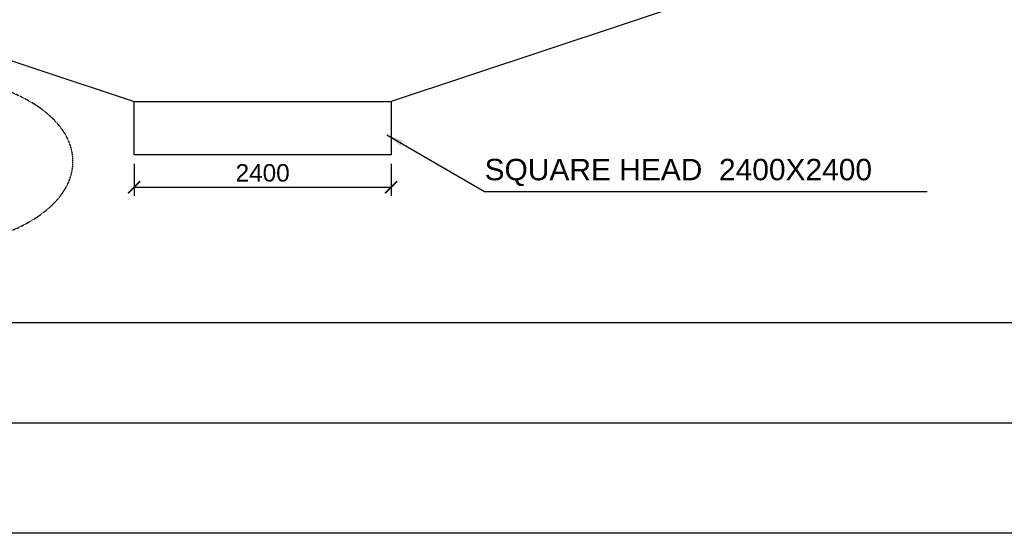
# Model space of a CAD drawing. Header units: millimetres. Extents: x -7734343280 to -3864522140, y -13315289801 to -345766.
# Tile 2 of 22: x -3864763712 to -3864726934, y -6657842580 to -6657823382. Entities that reach past the tile are written whole.
import ezdxf

# ---------------------------------------------------------------- set-up
doc = ezdxf.new("R2010")
doc.units = ezdxf.units.MM
doc.header["$MEASUREMENT"] = 0
doc.header["$PDMODE"] = 2
doc.linetypes.add('DASHED', pattern=[0.75, 0.5, -0.25])
doc.layers.add('CHNGE', color=7, linetype='Continuous')
doc.layers.add('TEXT', color=7, linetype='Continuous')
doc.layers.add('STR', color=7, linetype='Continuous', lineweight=25)
doc.styles.add('ROMANS', font='arial.ttf')
doc.dimstyles.new('ROMANS', dxfattribs={"dimtxt": 650, "dimasz": 650, "dimexe": 325, "dimexo": 325, "dimgap": 325, "dimtad": 1, "dimdec": 0, "dimzin": 9, "dimdsep": 46, "dimtxsty": 'ROMANS', "dimcen": 325, "dimclrd": 4, "dimclre": 4, "dimclrt": 6, "dimadec": 0, "dimazin": 0, "dimtfac": 1, "dimtdec": 0, "dimtmove": 0, "dimatfit": 3, "dimfxl": 1, "dimtolj": 1, "dimtzin": 9, "dimarcsym": 0})

# ---------------------------------------------------------------- blocks, each defined once
blk = doc.blocks.new('_ArchTick')
at = {"color": 0, "linetype": 'ByBlock', "const_width": 0.15}
blk.add_lwpolyline([(-0.5, -0.5), (0.5, 0.5)], dxfattribs=at)
blk = doc.blocks.new('*D174')
at = {"layer": 'CHNGE', "color": 4, "lineweight": -2, "transparency": 16777216}
for p, q in [((-3864759436.77404, -6657828764.190077), (-3864759436.77404, -6657829968.846016)), ((-3864749836.774042, -6657828764.190086), (-3864749836.774042, -6657829968.846016)), ((-3864759436.77404, -6657829643.846016), (-3864749836.774042, -6657829643.846016))]:
    blk.add_line(p, q, dxfattribs=at)
at = {"layer": 'Defpoints', "color": 0, "lineweight": 30, "transparency": 16777216}
for p in [(-3864759436.77404, -6657828439.190077), (-3864749836.774042, -6657828439.190086), (-3864749836.774042, -6657829643.846016)]:
    blk.add_point(p, dxfattribs=at)
at = {"layer": 'CHNGE', "color": 4, "lineweight": -2, "transparency": 16777216, "xscale": 450, "yscale": 450, "zscale": 450, "rotation": 180}
blk.add_blockref('_ArchTick', (-3864759436.77404, -6657829643.846016), dxfattribs=at)
at = {"layer": 'CHNGE', "color": 4, "lineweight": -2, "transparency": 16777216, "xscale": 450, "yscale": 450, "zscale": 450}
blk.add_blockref('_ArchTick', (-3864749836.774042, -6657829643.846016), dxfattribs=at)
at = {"layer": 'CHNGE', "color": 7, "transparency": 16777216, "insert": (-3864754636.774041, -6657829111.973574), "char_height": 650, "attachment_point": 5, "style": 'ROMANS'}
blk.add_mtext('\\A1;2400', dxfattribs=at)

msp = doc.modelspace()

# ---------------------------------------------------------------- linework, layer by layer
at = {"layer": 'STR', "color": 7}
for points in [[(-3864754636.774056, -6657818639.190067), (-3864773836.774056, -6657818639.190067), (-3864773836.774053, -6657821639.190067), (-3864759436.77404, -6657826439.190067)], [(-3864754636.774056, -6657818639.190067), (-3864735436.774056, -6657818639.190027), (-3864735436.774054, -6657821639.190027), (-3864749836.774056, -6657826439.190058)], [(-3864759436.77404, -6657826439.190067), (-3864759436.77404, -6657826439.190067), (-3864759436.77404, -6657826439.190067), (-3864749836.77404, -6657826439.190067), (-3864749836.774042, -6657828439.190065), (-3864759436.77404, -6657828439.190067)]]:
    msp.add_lwpolyline(points, dxfattribs=at)
msp.add_lwpolyline([(-3864759436.77404, -6657826439.190067), (-3864749836.77404, -6657826439.190067), (-3864749836.774042, -6657828439.190065), (-3864759436.77404, -6657828439.190067)], close=True, dxfattribs=at)
at = {"layer": 'TEXT', "color": 7, "linetype": 'ByBlock', "lineweight": 30, "ltscale": 20}
for points in [[(-3864792270.056261, -6657687060), (-3864522140, -6657687060), (-3864522140, -6657842580), (-3864792270.056261, -6657842580)], [(-3864524820, -6657690710), (-3864788280, -6657690710), (-3864788280, -6657838450), (-3864524820, -6657838450)], [(-3864784137.065931, -6657834700), (-3864527633.004887, -6657834700), (-3864527633.004887, -6657693950), (-3864784137.065931, -6657693950)], [(-3864784137.065931, -6657834700), (-3864527633.004887, -6657834700), (-3864527633.004887, -6657693950), (-3864784137.065931, -6657693950)]]:
    msp.add_lwpolyline(points, close=True, dxfattribs=at)
at = {"layer": 'TEXT', "color": 6, "linetype": 'DASHED', "lineweight": 30, "ltscale": 20, "extrusion": (0, 0, -1)}
msp.add_ellipse((-3864767251.434072, -6657828683.846016), major_axis=(-5528.450672, 0), ratio=0.5753924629, start_param=-1.5707963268, end_param=4.7123889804, dxfattribs=at)

# ---------------------------------------------------------------- texts
at = {"layer": 'TEXT', "color": 7, "style": 'ROMANS'}
msp.add_text('SQUARE HEAD  2400X2400', height=800, dxfattribs=at).set_placement((-3864746346.774041, -6657829383.846016))

# ---------------------------------------------------------------- dimensions: what is measured, and where the dimension line sits
at = {"layer": 'CHNGE', "color": 7}
dim = msp.add_linear_dim(base=(-3864749836.774042, -6657829643.846016), p1=(-3864759436.77404, -6657828439.190077), p2=(-3864749836.774042, -6657828439.190086), dimstyle='ROMANS', override={"dimasz": 450, "dimgap": 200, "dimlfac": 0.25, "dimblk1": 'ArchTick', "dimblk2": 'ArchTick', "dimsah": 1, "dimclrt": 7, "dimtmove": 1}, dxfattribs=at)
dim.commit()
dim.dimension.update_dxf_attribs({"geometry": '*D174', "text_midpoint": (-3864754636.774041, -6657829111.973574)})

# ---------------------------------------------------------------- leaders
at = {"layer": 'TEXT', "color": 7}
msp.add_leader([(-3864749997.999133, -6657827684.410709), (-3864746346.774041, -6657829803.846016), (-3864729809.884744, -6657829803.846016)], dimstyle='ROMANS', dxfattribs=at)

doc.saveas('drawing.dxf')
